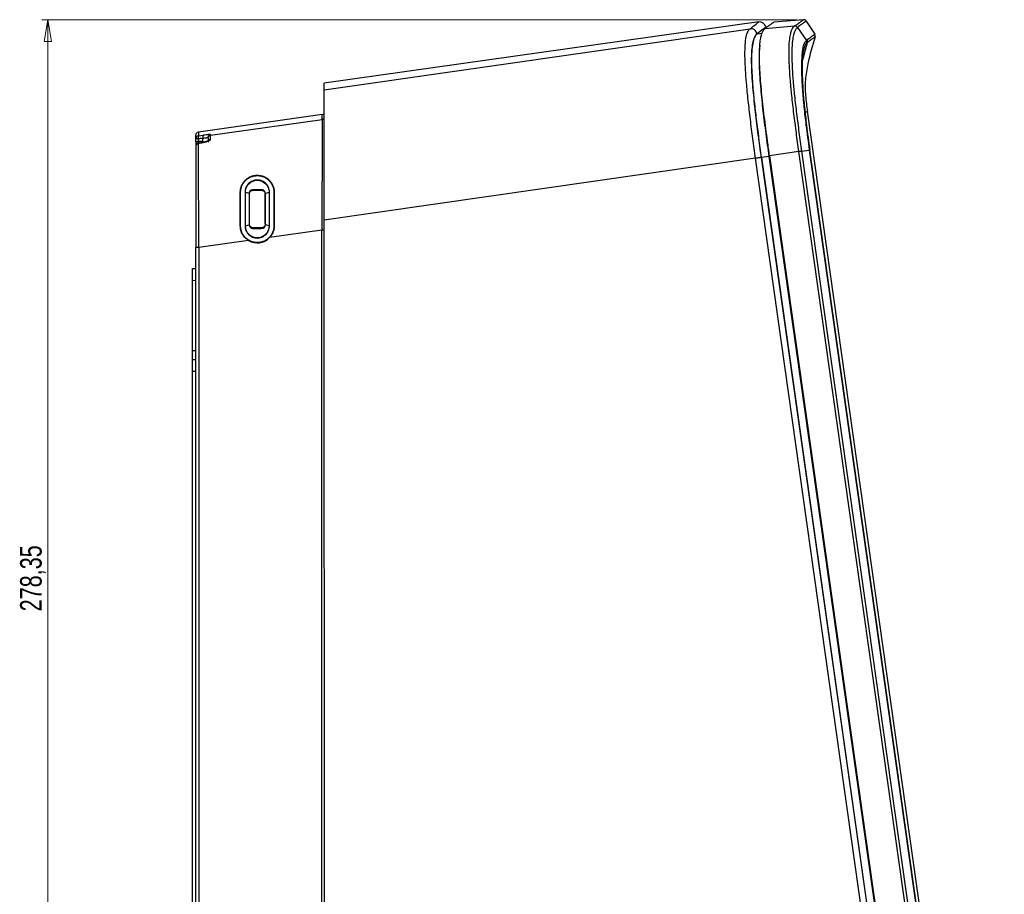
# Model space of a CAD drawing. Header units: millimetres. Extents: x 15 to 1184, y 5 to 836.
# Tile 15 of 27: x 171 to 331, y 430 to 572. Entities that reach past the tile are written whole.
import ezdxf

# ---------------------------------------------------------------- set-up
doc = ezdxf.new("R2010")
doc.units = ezdxf.units.MM
doc.styles.add('SLDTEXTSTYLE0', font='TXT', dxfattribs={"width": 0.75})
doc.dimstyles.new('SLDDIMSTYLE0', dxfattribs={"dimtxt": 3.5, "dimasz": 3.556, "dimexe": 0, "dimexo": 0.0625, "dimgap": 0.875, "dimtad": 1, "dimrnd": 1e-09, "dimzin": 12, "dimdsep": 46, "dimtxsty": 'SLDTEXTSTYLE0', "dimblk1": 'CLOSED', "dimblk2": 'CLOSED', "dimsah": 1, "dimcen": 0.09, "dimadec": 0, "dimazin": 3, "dimtfac": 1, "dimtofl": 0, "dimtmove": 0, "dimatfit": 3, "dimldrblk": 'CLOSED', "dimfxl": 0, "dimfrac": 2, "dimtolj": 1, "dimtzin": 12, "dimarcsym": 0})

# ---------------------------------------------------------------- blocks, each defined once
blk = doc.blocks.new('_Closed')
at = {"color": 0, "linetype": 'ByBlock', "lineweight": -2}
for p, q in [((-1, 0.166667), (0, 0)), ((-1, 0.166667), (-1, -0.166667)), ((0, 0), (-1, -0.166667)), ((0, 0), (-1, 0))]:
    blk.add_line(p, q, dxfattribs=at)
blk = doc.blocks.new('_D_1')
at = {"color": 7, "linetype": 'Continuous', "lineweight": 0}
for p, q in [((297.28, 572.11), (174.54, 572.11)), ((175.54, 293.76), (175.54, 572.11)), ((229.59, 293.76), (174.54, 293.76))]:
    blk.add_line(p, q, dxfattribs=at)
at = {"color": 7, "linetype": 'Continuous', "lineweight": 18, "xscale": 3.556, "yscale": 3.556}
for p, rotation in [((175.54, 572.11), 90.0000000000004), ((175.54, 293.76), 270.0000000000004)]:
    blk.add_blockref('_Closed', p, dxfattribs=dict(at, rotation=rotation))
at = {"color": 7, "linetype": 'Continuous', "lineweight": 18, "insert": (171.03, 475.94), "char_height": 3.5, "attachment_point": 1, "rotation": 90, "style": 'SLDTEXTSTYLE0'}
blk.add_mtext('278,35', dxfattribs=at)

msp = doc.modelspace()

# ---------------------------------------------------------------- linework, layer by layer
at = {"color": 7, "linetype": 'Continuous', "lineweight": 25}
for p, q in [((291.037, 571.754), (220.43, 561.794)), ((292.051, 570.671), (296.858, 571.094)), ((298.283, 572.115), (293.47, 571.691)), ((298.746, 571.889), (300.127, 569.765)), ((220.431, 560.693), (289.618, 570.647)), ((290.755, 569.805), (290.744, 569.797)), ((290.745, 569.792), (290.756, 569.801)), ((290.752, 569.801), (291.597, 569.922)), ((292.425, 570.94), (292.167, 570.903)), ((297.333, 570.871), (298.767, 568.715)), ((298.104, 565.202), (298.942, 568.398)), ((220.128, 556.688), (199.989, 553.857)), ((220.128, 555.903), (220.128, 556.688)), ((330.929, 330.469), (298.944, 557.224)), ((201.989, 553.357), (220.128, 555.903)), ((199.989, 553.857), (199.989, 553.222)), ((199.558, 552.727), (199.558, 553.362)), ((199.972, 552.727), (199.558, 552.727)), ((199.558, 552.34), (199.558, 552.727)), ((199.558, 552.34), (199.972, 552.34)), ((200.726, 552.169), (199.965, 552.024)), ((199.972, 552.727), (199.972, 552.34)), ((199.989, 553.222), (200.749, 553.324)), ((200.723, 552.169), (200.726, 552.17)), ((200.732, 552.322), (200.732, 552.829)), ((201.989, 553.437), (201.989, 553.357)), ((297.564, 550.677), (292.786, 550.003)), ((327.792, 336.381), (297.564, 550.677)), ((297.987, 550.736), (299.298, 550.921)), ((297.987, 550.736), (328.215, 336.44)), ((299.563, 549.028), (299.298, 550.921)), ((299.612, 549.035), (299.347, 550.927)), ((290.517, 549.584), (220.442, 539.507)), ((320.805, 334.86), (290.517, 549.584)), ((291.447, 549.715), (321.735, 334.991)), ((292.678, 549.894), (291.471, 549.721)), ((291.471, 549.721), (321.745, 335.097)), ((292.678, 549.894), (322.934, 335.391)), ((292.786, 550.003), (323.014, 335.707)), ((329.256, 338.516), (299.563, 549.028)), ((329.304, 338.513), (299.609, 549.034)), ((207.624, 544.076), (208.251, 543.891)), ((208.783, 544.379), (208.783, 544.366)), ((210.333, 544.366), (210.333, 544.379)), ((210.858, 543.888), (211.494, 544.077)), ((208.298, 543.881), (208.284, 543.881)), ((210.833, 543.881), (210.819, 543.881)), ((220.557, 310.1), (220.442, 539.507)), ((207.623, 538.585), (208.237, 538.767)), ((208.285, 538.781), (208.297, 538.781)), ((208.783, 538.295), (208.783, 538.283)), ((210.333, 538.282), (210.333, 538.295)), ((210.819, 538.781), (210.832, 538.781)), ((211.494, 538.585), (210.872, 538.769)), ((220.063, 537.888), (211.56, 536.695)), ((220.063, 383.086), (220.063, 537.888)), ((208.154, 536.217), (200.054, 535.08)), ((210.058, 535.901), (210.058, 535.877)), ((199.558, 328.631), (199.558, 535.076)), ((200.054, 535.08), (200.054, 328.635)), ((199.058, 531.652), (199.558, 531.661)), ((199.058, 529.688), (199.058, 531.652)), ((199.558, 529.696), (199.058, 529.688)), ((199.058, 518.356), (199.058, 529.688)), ((199.058, 518.356), (199.558, 518.365)), ((199.058, 516.883), (199.058, 518.356)), ((199.058, 516.883), (199.558, 516.891)), ((199.058, 514.918), (199.058, 516.883)), ((199.558, 514.926), (199.058, 514.918)), ((199.058, 416.926), (199.058, 514.918))]:
    msp.add_line(p, q, dxfattribs=at)
at = {"color": 7, "linetype": 'Continuous', "lineweight": 25, "flags": 128}
for points in [[(298.037, 564.603), (298.036, 565.103), (298.073, 566.132), (298.14, 566.932), (298.331, 567.946), (298.574, 568.493), (298.767, 568.715), (298.767, 568.715), (298.767, 568.715)], [(199.965, 552.025), (199.968, 552.026), (199.99, 552.012)], [(200.726, 552.17), (200.729, 552.17), (200.751, 552.157)], [(200.732, 552.322), (200.731, 552.222), (200.732, 552.174)], [(210.333, 544.366), (209.6, 544.366), (209.191, 544.366), (208.783, 544.366)], [(208.783, 538.295), (209.517, 538.295), (209.93, 538.295), (210.333, 538.295)]]:
    msp.add_lwpolyline(points, dxfattribs=at)
at = {"color": 7, "linetype": 'Continuous', "lineweight": 25}
for centre, radius, start, end in [((291.177, 570.763), 1, 8.02895, 98.02895), ((296.911, 570.603), 0.501, 32.42448, 94.71994), ((298.327, 571.617), 0.5, 33.02895, 95.02895), ((299.707, 569.493), 0.5, 343.48713, 33.02895), ((298.346, 568.445), 0.5, 343.75031, 32.55767), ((220.058, 557.183), 0.5, 278, 319.50338), ((200.058, 553.362), 0.5, 98, 180), ((200.058, 552.727), 0.5, 97.97304, 179.98112), ((200.058, 552.34), 0.5, 180, 233.72332), ((200.058, 552.34), 0.5, 180.00607, 233.7731), ((200.058, 551.534), 0.5, 100.7816, 180), ((200.047, 551.527), 0.489, 96.65014, 179.1411), ((200.785, 552.947), 0.843, 160.92391, 195.0851), ((202.239, 552.27), 2.269, 178.21235, 186.2286), ((202.314, 552.268), 2.294, 178.21173, 185.89435), ((201.546, 553.048), 0.843, 160.92974, 195.07925), ((202.058, 552.942), 0.5, 97.97024, 179.97915), ((202.056, 552.181), 0.501, 97.61122, 145.9809), ((199.821, 551.881), 0.263, 180.87063, 213.23159), ((299.375, 550.399), 0.528, 93.32876, 98.41799), ((206.848, 544.138), 0.0691, 235.45111, 280.64688), ((207.588, 543.915), 0.165, 77.30136, 91.53379), ((208.248, 543.862), 0.0414, 27.82107, 85.27014), ((208.246, 543.849), 0.0423, 23.99826, 82.7294), ((208.327, 544.457), 0.463, 350.35436, 2.05893), ((211.152, 544.449), 0.822, 179.06385, 184.88204), ((211.531, 543.917), 0.164, 89.0195, 103.09767), ((212.271, 544.143), 0.0722, 260.95747, 300.79976), ((206.846, 538.841), 0.263, 261.71061, 272.78152), ((207.591, 537.766), 0.82, 87.73606, 90.18248), ((208.279, 538.212), 0.51, 358.4163, 7.95553), ((212.784, 538.214), 2.452, 178.40102, 180.28508), ((211.527, 537.61), 0.976, 89.83732, 91.96264), ((212.271, 538.933), 0.354, 268.02018, 276.02557), ((209.558, 538.581), 2.75, 239.28086, 316.69623)]:
    msp.add_arc(centre, radius, start, end, dxfattribs=at)
for centre, major_axis, ratio, start_param, end_param in [((9449.579, -232.56), (11829.557, 0), 0.106487, 2.4684114, 2.4685146), ((-426.278, -232.56), (4516.988, 0), 0.1754609, 1.431535, 1.4316941)]:
    msp.add_ellipse(centre, major_axis=major_axis, ratio=ratio, start_param=start_param, end_param=end_param, dxfattribs=at)
for points, knots in [([(289.618, 570.647), (289.984, 570.932), (290.715, 571.502), (291.014, 571.735), (291.033, 571.751), (291.037, 571.754)], [0, 0, 0, 0, 0.4442281, 0.8884585, 1, 1, 1, 1]), ([(293.47, 571.691), (293.403, 571.643), (293.303, 571.571), (292.707, 571.142), (292.27, 570.828), (292.051, 570.671)], [0, 0, 0, 0, 0.4987437, 0.7493719, 1, 1, 1, 1]), ([(297.564, 550.677), (297.422, 551.699), (297.136, 553.744), (296.744, 556.803), (296.42, 559.618), (296.175, 562.143), (296.023, 564.18), (295.952, 565.856), (295.944, 567.209), (295.998, 568.461), (296.126, 569.499), (296.316, 570.254), (296.565, 570.809), (296.749, 571.016), (296.858, 571.094), (296.858, 571.094)], [0, 0, 0, 0, 0.0944932, 0.1890372, 0.2832252, 0.3581768, 0.4329634, 0.4921745, 0.5513844, 0.6143684, 0.7004712, 0.7872189, 0.873864, 0.9999982, 1, 1, 1, 1]), ([(296.858, 571.094), (296.858, 571.094), (296.862, 571.097), (296.866, 571.099), (296.869, 571.102)], [0, 0, 0, 0, 0.00043399, 1, 1, 1, 1]), ([(296.869, 571.102), (297.094, 571.263), (297.543, 571.584), (297.976, 571.895), (298.239, 572.083), (298.269, 572.105), (298.283, 572.115)], [0, 0, 0, 0, 0.2572264, 0.5144533, 0.7716805, 1, 1, 1, 1]), ([(298.746, 571.889), (298.732, 571.879), (298.701, 571.857), (298.441, 571.67), (297.998, 571.35), (297.575, 571.046), (297.333, 570.871), (297.333, 570.871)], [0, 0, 0, 0, 0.2283198, 0.485547, 0.7427737, 0.9999983, 1, 1, 1, 1]), ([(290.517, 549.584), (290.517, 549.584), (290.368, 550.642), (290.076, 552.759), (289.672, 555.899), (289.316, 558.971), (289.048, 561.693), (288.878, 563.987), (288.794, 565.819), (288.793, 567.284), (288.871, 568.628), (289.05, 569.679), (289.321, 570.354), (289.52, 570.569), (289.618, 570.647), (289.618, 570.647)], [0, 0, 0, 0, 0.0000018, 0.0949731, 0.1898844, 0.2823105, 0.3744886, 0.4460883, 0.5176005, 0.5881029, 0.6587283, 0.7719147, 0.8859929, 0.9999982, 1, 1, 1, 1]), ([(290.744, 569.797), (290.645, 569.705), (290.447, 569.522), (290.167, 568.865), (289.972, 567.861), (289.87, 566.589), (289.846, 565.232), (289.901, 563.536), (290.043, 561.39), (290.287, 558.817), (290.626, 555.863), (291.015, 552.819), (291.303, 550.75), (291.447, 549.715)], [0, 0, 0, 0, 0.1157663, 0.2315982, 0.3465121, 0.415227, 0.4838128, 0.5528658, 0.6220083, 0.7138324, 0.8059179, 0.9029273, 1, 1, 1, 1]), ([(291.471, 549.721), (291.299, 550.954), (290.956, 553.422), (290.496, 557.102), (290.17, 560.202), (289.977, 562.634), (289.884, 564.432), (289.87, 565.939), (289.929, 567.294), (290.071, 568.355), (290.28, 569.094), (290.51, 569.564), (290.666, 569.716), (290.745, 569.792)], [0, 0, 0, 0, 0.116331, 0.2327305, 0.3481038, 0.4162053, 0.4841891, 0.552557, 0.6210233, 0.71681, 0.8128745, 0.9064131, 1, 1, 1, 1]), ([(292.167, 570.903), (292.163, 570.9), (292.143, 570.885), (291.845, 570.652), (291.117, 570.087), (290.755, 569.805)], [0, 0, 0, 0, 0.1119781, 0.557947, 1, 1, 1, 1]), ([(292.167, 570.903), (292.113, 570.861), (292.005, 570.776), (291.36, 570.273), (290.857, 569.88), (290.756, 569.801)], [0, 0, 0, 0, 0.4436833, 0.8885875, 1, 1, 1, 1]), ([(292.786, 550.003), (292.677, 550.788), (292.379, 552.923), (291.927, 556.402), (291.556, 559.722), (291.332, 562.239), (291.203, 564.122), (291.143, 565.875), (291.161, 567.38), (291.249, 568.504), (291.422, 569.555), (291.696, 570.34), (291.933, 570.56), (292.051, 570.671)], [0, 0, 0, 0, 0.0717584, 0.1951589, 0.3181595, 0.3794564, 0.4406757, 0.5133809, 0.5861402, 0.6578358, 0.7296652, 0.8646654, 1, 1, 1, 1]), ([(297.322, 570.864), (297.213, 570.76), (297.029, 570.585), (296.781, 570.022), (296.591, 569.274), (296.461, 568.246), (296.404, 567.013), (296.407, 565.692), (296.471, 564.056), (296.616, 562.065), (296.856, 559.582), (297.175, 556.803), (297.563, 553.774), (297.846, 551.749), (297.987, 550.736)], [0, 0, 0, 0, 0.1274077, 0.2142596, 0.3012134, 0.3875102, 0.4499089, 0.5083067, 0.5667069, 0.6409439, 0.7153467, 0.810009, 0.9050295, 1, 1, 1, 1]), ([(297.333, 570.871), (297.333, 570.871), (297.329, 570.869), (297.326, 570.866), (297.322, 570.864)], [0, 0, 0, 0, 0.0004324, 1, 1, 1, 1]), ([(298.883, 568.808), (299.085, 568.963), (299.488, 569.274), (299.873, 569.569), (300.092, 569.739), (300.116, 569.757), (300.127, 569.765)], [0, 0, 0, 0, 0.263254, 0.5264997, 0.7897457, 1, 1, 1, 1]), ([(291.22, 567.957), (291.188, 567.742), (291.117, 567.265), (291.075, 566.103), (291.088, 564.607), (291.182, 562.807), (291.376, 560.375), (291.703, 557.275), (292.162, 553.596), (292.506, 551.128), (292.678, 549.894)], [0, 0, 0, 0, 0.0825853, 0.1837286, 0.2847265, 0.385156, 0.4857596, 0.6561965, 0.8281488, 1, 1, 1, 1]), ([(298.77, 568.242), (298.724, 568.196), (298.593, 568.064), (298.381, 567.618), (298.215, 566.833), (298.124, 565.835), (298.082, 564.855), (298.077, 563.629), (298.125, 562.192), (298.236, 560.277), (298.449, 557.841), (298.821, 554.589), (299.138, 552.268), (299.322, 550.922)], [0, 0, 0, 0, 0.0668017, 0.1902369, 0.3156523, 0.3794066, 0.444472, 0.507835, 0.5710986, 0.6360546, 0.7419371, 0.8504081, 1, 1, 1, 1]), ([(300.187, 569.351), (299.755, 567.886), (299.076, 565.583), (298.548, 562.36), (298.58, 559.764), (298.823, 558.071), (298.944, 557.224)], [0, 0, 0, 0, 0.3712837, 0.5838688, 0.7919768, 1, 1, 1, 1]), ([(298.767, 568.715), (298.767, 568.715), (298.806, 568.748), (298.844, 568.778), (298.883, 568.808)], [0, 0, 0, 0, 0.0000384, 1, 1, 1, 1]), ([(298.942, 568.398), (298.942, 568.398), (298.904, 568.369), (298.865, 568.337), (298.826, 568.305)], [0, 0, 0, 0, 0.00003845, 1, 1, 1, 1]), ([(300.187, 569.351), (300.176, 569.343), (300.152, 569.324), (299.935, 569.157), (299.539, 568.856), (299.161, 568.564), (298.942, 568.398), (298.942, 568.398)], [0, 0, 0, 0, 0.2102543, 0.4735019, 0.7367479, 0.9999982, 1, 1, 1, 1]), ([(299.298, 550.921), (299.298, 550.921), (299.112, 552.277), (298.794, 554.619), (298.418, 557.916), (298.198, 560.403), (298.083, 562.37), (298.032, 563.694), (298.035, 564.354), (298.037, 564.603)], [0, 0, 0, 0, 0.0000041, 0.2784541, 0.4802475, 0.6814899, 0.8039143, 0.9261528, 1, 1, 1, 1]), ([(220.431, 560.693), (220.431, 561.067), (220.43, 561.691), (220.43, 561.765), (220.43, 561.794)], [0, 0, 0, 0, 0.5985094, 1, 1, 1, 1]), ([(220.442, 539.507), (220.441, 540.649), (220.44, 542.934), (220.438, 546.341), (220.437, 549.344), (220.435, 551.888), (220.434, 553.969), (220.433, 555.796), (220.433, 557.386), (220.432, 558.62), (220.431, 559.668), (220.431, 560.39), (220.431, 560.592), (220.431, 560.693)], [0, 0, 0, 0, 0.101639, 0.2033366, 0.3045388, 0.3746617, 0.4446651, 0.5154428, 0.5862419, 0.6682341, 0.750426, 0.8750967, 1, 1, 1, 1]), ([(298.944, 557.224), (298.924, 557.209), (298.885, 557.18), (298.71, 557.051), (298.567, 556.945), (298.563, 556.942)], [0, 0, 0, 0, 0.4936222, 0.9876379, 1, 1, 1, 1]), ([(220.128, 555.903), (220.128, 555.889), (220.128, 555.873), (220.128, 555.838), (220.128, 555.818), (220.128, 555.751), (220.128, 555.696), (220.128, 555.492), (220.128, 555.305), (220.127, 554.889), (220.126, 554.727), (220.125, 554.342), (220.124, 554.116), (220.121, 553.583), (220.12, 553.279), (220.116, 552.751), (220.115, 552.563), (220.112, 552.162), (220.111, 551.949), (220.106, 551.285), (220.102, 550.804), (220.097, 550.032), (220.095, 549.766), (220.092, 549.222), (220.091, 548.945), (220.086, 548.106), (220.083, 547.532), (220.079, 546.362), (220.077, 545.765), (220.073, 544.566), (220.072, 543.962), (220.069, 542.752), (220.068, 542.146), (220.066, 540.932), (220.065, 540.324), (220.064, 539.107), (220.063, 538.495), (220.063, 537.888)], [0, 0, 0, 0, 0.03125, 0.03125, 0.0625, 0.0625, 0.125, 0.125, 0.25, 0.25, 0.3125, 0.3125, 0.375, 0.375, 0.4375, 0.4375, 0.46875, 0.46875, 0.5, 0.5, 0.5625, 0.5625, 0.59375, 0.59375, 0.625, 0.625, 0.6875, 0.6875, 0.75, 0.75, 0.8125, 0.8125, 0.875, 0.875, 0.9375, 0.9375, 1, 1, 1, 1]), ([(220.433, 556.067), (220.39, 556.027), (220.304, 555.944), (220.187, 555.916), (220.128, 555.903)], [0, 0, 0, 0, 0.49540197, 1, 1, 1, 1]), ([(199.558, 552.34), (199.558, 552.344), (199.558, 552.337), (199.558, 552.3), (199.558, 552.271), (199.558, 552.152), (199.558, 552.031), (199.558, 551.877)], [0, 0, 0, 0, 0.25, 0.25, 0.5, 0.5, 1, 1, 1, 1]), ([(200.054, 535.08), (200.054, 535.518), (200.053, 535.959), (200.052, 536.837), (200.052, 537.276), (200.05, 538.59), (200.048, 539.463), (200.045, 541.205), (200.043, 542.073), (200.039, 543.367), (200.037, 543.796), (200.034, 544.641), (200.032, 545.058), (200.028, 545.878), (200.025, 546.281), (200.021, 547.069), (200.018, 547.449), (200.013, 548.171), (200.011, 548.514), (200.006, 549.161), (200.004, 549.466), (199.998, 550.297), (199.995, 550.748), (199.992, 551.492), (199.991, 551.78), (199.99, 552.012)], [0, 0, 0, 0, 0.0625, 0.0625, 0.125, 0.125, 0.25, 0.25, 0.375, 0.375, 0.4375, 0.4375, 0.5, 0.5, 0.5625, 0.5625, 0.625, 0.625, 0.6875, 0.6875, 0.75, 0.75, 0.875, 0.875, 1, 1, 1, 1]), ([(201.67, 552.474), (201.667, 552.472), (201.662, 552.468), (201.576, 552.419), (201.391, 552.343), (201.096, 552.246), (200.84, 552.196), (200.722, 552.173)], [0, 0, 0, 0, 0.09898, 0.2516451, 0.4725086, 0.7578746, 1, 1, 1, 1]), ([(200.732, 552.829), (200.96, 552.875), (201.171, 552.912), (201.398, 552.943), (201.457, 552.949), (201.538, 552.953), (201.558, 552.95), (201.558, 552.942)], [0, 0, 0, 0, 0.5, 0.5, 0.75, 0.75, 1, 1, 1, 1]), ([(201.989, 553.437), (201.989, 553.444), (201.958, 553.447), (201.838, 553.444), (201.749, 553.438), (201.411, 553.407), (201.094, 553.37), (200.749, 553.324)], [0, 0, 0, 0, 0.25, 0.25, 0.5, 0.5, 1, 1, 1, 1]), ([(200.751, 552.157), (200.928, 552.191), (201.094, 552.231), (201.399, 552.321), (201.532, 552.369), (201.754, 552.465), (201.841, 552.513), (201.959, 552.602), (201.99, 552.642), (201.989, 552.677)], [0, 0, 0, 0, 0.25, 0.25, 0.5, 0.5, 0.75, 0.75, 1, 1, 1, 1]), ([(201.558, 552.862), (201.558, 552.982), (201.603, 553.1), (201.759, 553.28), (201.871, 553.34), (201.989, 553.357)], [0, 0, 0, 0, 0.5, 0.5, 1, 1, 1, 1]), ([(201.558, 552.862), (201.558, 552.815), (201.558, 552.746), (201.558, 552.534), (201.558, 552.393), (201.558, 552.191)], [0, 0, 0, 0, 0.5, 0.5, 1, 1, 1, 1]), ([(201.989, 552.677), (201.989, 552.881), (201.989, 553.024), (201.989, 553.239), (201.989, 553.31), (201.989, 553.357)], [0, 0, 0, 0, 0.5, 0.5, 1, 1, 1, 1]), ([(199.558, 551.534), (199.558, 551.309), (199.558, 551.032), (199.558, 550.31), (199.558, 549.872), (199.558, 549.06), (199.558, 548.762), (199.558, 548.13), (199.558, 547.795), (199.558, 547.089), (199.558, 546.716), (199.558, 545.948), (199.558, 545.556), (199.558, 544.758), (199.558, 544.352), (199.558, 543.53), (199.558, 543.112), (199.558, 541.857), (199.558, 541.015), (199.558, 539.326), (199.558, 538.479), (199.558, 536.78), (199.558, 535.929), (199.558, 535.076)], [0, 0, 0, 0, 0.125, 0.125, 0.25, 0.25, 0.3125, 0.3125, 0.375, 0.375, 0.4375, 0.4375, 0.5, 0.5, 0.5625, 0.5625, 0.625, 0.625, 0.75, 0.75, 0.875, 0.875, 1, 1, 1, 1]), ([(299.607, 549.034), (299.607, 549.034), (299.609, 549.034), (299.596, 549.033), (299.574, 549.029), (299.563, 549.028)], [0, 0, 0, 0, 0.14917908, 0.57458954, 1, 1, 1, 1]), ([(206.808, 544.081), (206.808, 544.262), (206.826, 544.439), (206.895, 544.787), (206.946, 544.96), (207.082, 545.29), (207.165, 545.447), (207.361, 545.744), (207.476, 545.886), (207.728, 546.141), (207.866, 546.256), (208.166, 546.459), (208.328, 546.547), (208.664, 546.688), (208.838, 546.741), (209.201, 546.814), (209.384, 546.831), (209.748, 546.83), (209.933, 546.811), (210.289, 546.738), (210.462, 546.685), (210.795, 546.544), (210.954, 546.457), (211.249, 546.257), (211.387, 546.143), (211.639, 545.888), (211.751, 545.751), (211.947, 545.455), (212.032, 545.296), (212.168, 544.966), (212.22, 544.796), (212.29, 544.445), (212.308, 544.263), (212.308, 544.081)], [0, 0, 0, 0, 0.0625, 0.0625, 0.125, 0.125, 0.1875, 0.1875, 0.25, 0.25, 0.3125, 0.3125, 0.375, 0.375, 0.4375, 0.4375, 0.5, 0.5, 0.5625, 0.5625, 0.625, 0.625, 0.6875, 0.6875, 0.75, 0.75, 0.8125, 0.8125, 0.875, 0.875, 0.9375, 0.9375, 1, 1, 1, 1]), ([(206.86, 544.07), (206.86, 544.247), (206.878, 544.424), (206.947, 544.767), (206.997, 544.933), (207.13, 545.256), (207.214, 545.413), (207.407, 545.704), (207.518, 545.84), (207.769, 546.091), (207.905, 546.204), (208.2, 546.402), (208.36, 546.488), (208.691, 546.625), (208.862, 546.677), (209.216, 546.747), (209.397, 546.764), (209.754, 546.762), (209.932, 546.744), (210.284, 546.671), (210.452, 546.619), (210.776, 546.482), (210.933, 546.397), (211.224, 546.2), (211.357, 546.089), (211.603, 545.842), (211.715, 545.705), (211.907, 545.415), (211.989, 545.262), (212.123, 544.938), (212.174, 544.768), (212.243, 544.425), (212.26, 544.25), (212.26, 544.072)], [0, 0, 0, 0, 0.0625, 0.0625, 0.125, 0.125, 0.1875, 0.1875, 0.25, 0.25, 0.3125, 0.3125, 0.375, 0.375, 0.4375, 0.4375, 0.5, 0.5, 0.5625, 0.5625, 0.625, 0.625, 0.6875, 0.6875, 0.75, 0.75, 0.8125, 0.8125, 0.875, 0.875, 0.9375, 0.9375, 1, 1, 1, 1]), ([(211.534, 544.081), (211.534, 544.211), (211.521, 544.338), (211.472, 544.588), (211.435, 544.712), (211.337, 544.949), (211.278, 545.061), (211.137, 545.273), (211.055, 545.374), (210.874, 545.554), (210.776, 545.635), (210.562, 545.778), (210.447, 545.84), (210.092, 545.99), (209.83, 546.047), (209.441, 546.046), (209.309, 546.032), (209.052, 545.978), (208.927, 545.94), (208.685, 545.84), (208.568, 545.778), (208.351, 545.637), (208.25, 545.557), (208.064, 545.374), (207.982, 545.275), (207.84, 545.062), (207.78, 544.948), (207.634, 544.592), (207.583, 544.338), (207.583, 544.08)], [0, 0, 0, 0, 0.0625, 0.0625, 0.125, 0.125, 0.1875, 0.1875, 0.25, 0.25, 0.3125, 0.3125, 0.375, 0.375, 0.5, 0.5, 0.5625, 0.5625, 0.625, 0.625, 0.6875, 0.6875, 0.75, 0.75, 0.8125, 0.8125, 0.875, 0.875, 1, 1, 1, 1]), ([(207.624, 544.076), (207.624, 544.203), (207.637, 544.33), (207.685, 544.576), (207.721, 544.696), (207.816, 544.929), (207.876, 545.042), (208.015, 545.251), (208.095, 545.349), (208.276, 545.529), (208.375, 545.608), (208.588, 545.748), (208.702, 545.81), (208.939, 545.909), (209.061, 545.948), (209.314, 546.001), (209.443, 546.015), (209.825, 546.015), (210.082, 545.958), (210.43, 545.809), (210.542, 545.747), (210.752, 545.605), (210.848, 545.525), (211.025, 545.347), (211.105, 545.248), (211.243, 545.04), (211.301, 544.929), (211.397, 544.697), (211.433, 544.575), (211.482, 544.329), (211.494, 544.204), (211.494, 544.077)], [0, 0, 0, 0, 0.0625, 0.0625, 0.125, 0.125, 0.1875, 0.1875, 0.25, 0.25, 0.3125, 0.3125, 0.375, 0.375, 0.4375, 0.4375, 0.5, 0.5, 0.625, 0.625, 0.6875, 0.6875, 0.75, 0.75, 0.8125, 0.8125, 0.875, 0.875, 0.9375, 0.9375, 1, 1, 1, 1]), ([(206.808, 538.581), (206.808, 539.506), (206.808, 540.428), (206.808, 542.263), (206.808, 543.175), (206.808, 544.081)], [0, 0, 0, 0, 0.5, 0.5, 1, 1, 1, 1]), ([(206.859, 538.578), (206.859, 539.501), (206.859, 540.423), (206.86, 542.257), (206.86, 543.168), (206.86, 544.07)], [0, 0, 0, 0, 0.5, 0.5, 1, 1, 1, 1]), ([(207.583, 544.08), (207.584, 543.175), (207.588, 542.263), (207.589, 540.43), (207.588, 539.51), (207.588, 538.586)], [0, 0, 0, 0, 0.5, 0.5, 1, 1, 1, 1]), ([(207.623, 538.585), (207.623, 539.507), (207.626, 540.428), (207.626, 542.262), (207.624, 543.175), (207.624, 544.076)], [0, 0, 0, 0, 0.5, 0.5, 1, 1, 1, 1]), ([(208.251, 543.891), (208.248, 543.06), (208.245, 542.214), (208.241, 540.508), (208.239, 539.649), (208.237, 538.789)], [0, 0, 0, 0, 0.5, 0.5, 1, 1, 1, 1]), ([(208.79, 544.473), (208.641, 544.469), (208.501, 544.399), (208.306, 544.189), (208.252, 544.047), (208.251, 543.903)], [0, 0, 0, 0, 0.5, 0.5, 1, 1, 1, 1]), ([(208.251, 543.903), (208.251, 543.899), (208.251, 543.895), (208.251, 543.891), (208.251, 543.891), (208.251, 543.891), (208.251, 543.891)], [0, 0, 0, 0, 0.000012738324, 0.000012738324, 0.000012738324, 0.000012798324, 0.000012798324, 0.000012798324, 0.000012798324]), ([(208.298, 543.881), (208.298, 544.007), (208.348, 544.13), (208.525, 544.311), (208.652, 544.366), (208.783, 544.366)], [0, 0, 0, 0, 0.5, 0.5, 1, 1, 1, 1]), ([(208.411, 544.212), (208.411, 544.212), (208.411, 544.212), (208.411, 544.212), (208.416, 544.218), (208.421, 544.223), (208.426, 544.229), (208.426, 544.229), (208.426, 544.229), (208.426, 544.229)], [-0.000000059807, -0.000000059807, -0.000000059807, -0.000000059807, 0, 0, 0, 0.000023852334, 0.000023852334, 0.000023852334, 0.000023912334, 0.000023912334, 0.000023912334, 0.000023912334]), ([(208.426, 544.229), (208.426, 544.229), (208.426, 544.229), (208.426, 544.229), (208.438, 544.241), (208.452, 544.254), (208.465, 544.265), (208.465, 544.265), (208.465, 544.265), (208.465, 544.265)], [-0.000000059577, -0.000000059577, -0.000000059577, -0.000000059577, 0, 0, 0, 0.000055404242, 0.000055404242, 0.000055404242, 0.000055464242, 0.000055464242, 0.000055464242, 0.000055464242]), ([(208.465, 544.265), (208.508, 544.301), (208.559, 544.33), (208.667, 544.369), (208.725, 544.379), (208.783, 544.379)], [0, 0, 0, 0, 0.5, 0.5, 1, 1, 1, 1]), ([(208.783, 544.379), (209.042, 544.379), (209.3, 544.379), (209.817, 544.379), (210.075, 544.379), (210.333, 544.379)], [0, 0, 0, 0, 0.5, 0.5, 1, 1, 1, 1]), ([(210.331, 544.463), (210.074, 544.473), (209.817, 544.48), (209.303, 544.483), (209.046, 544.48), (208.79, 544.473)], [0, 0, 0, 0, 0.5, 0.5, 1, 1, 1, 1]), ([(210.857, 543.9), (210.857, 543.97), (210.844, 544.04), (210.793, 544.17), (210.755, 544.23), (210.612, 544.386), (210.476, 544.457), (210.331, 544.463)], [0, 0, 0, 0, 0.25, 0.25, 0.5, 0.5, 1, 1, 1, 1]), ([(210.333, 544.366), (210.399, 544.366), (210.462, 544.353), (210.582, 544.303), (210.636, 544.266), (210.725, 544.175), (210.761, 544.122), (210.808, 544.007), (210.819, 543.944), (210.819, 543.881)], [0, 0, 0, 0, 0.25, 0.25, 0.5, 0.5, 0.75, 0.75, 1, 1, 1, 1]), ([(210.652, 544.265), (210.652, 544.265), (210.652, 544.265), (210.652, 544.265), (210.665, 544.254), (210.678, 544.242), (210.689, 544.23), (210.689, 544.23), (210.689, 544.23), (210.689, 544.23)], [-0.000000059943, -0.000000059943, -0.000000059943, -0.000000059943, 0, 0, 0, 0.000053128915, 0.000053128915, 0.000053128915, 0.000053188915, 0.000053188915, 0.000053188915, 0.000053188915]), ([(210.689, 544.23), (210.7, 544.218), (210.712, 544.207), (210.733, 544.182), (210.742, 544.168), (210.769, 544.128), (210.784, 544.1), (210.821, 544.011), (210.833, 543.946), (210.833, 543.881)], [0, 0, 0, 0, 0.125, 0.125, 0.25, 0.25, 0.5, 0.5, 1, 1, 1, 1]), ([(210.858, 543.888), (210.858, 543.888), (210.858, 543.888), (210.858, 543.888), (210.857, 543.892), (210.857, 543.896), (210.857, 543.9)], [-0.00000006, -0.00000006, -0.00000006, -0.00000006, 0, 0, 0, 0.000011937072, 0.000011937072, 0.000011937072, 0.000011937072]), ([(210.872, 538.788), (210.87, 539.649), (210.868, 540.507), (210.863, 542.212), (210.86, 543.059), (210.858, 543.888)], [0, 0, 0, 0, 0.5, 0.5, 1, 1, 1, 1]), ([(211.494, 544.077), (211.494, 543.173), (211.492, 542.259), (211.492, 540.426), (211.494, 539.505), (211.494, 538.585)], [0, 0, 0, 0, 0.5, 0.5, 1, 1, 1, 1]), ([(211.53, 538.586), (211.531, 539.507), (211.529, 540.427), (211.531, 542.262), (211.533, 543.176), (211.534, 544.081)], [0, 0, 0, 0, 0.5, 0.5, 1, 1, 1, 1]), ([(212.26, 544.072), (212.26, 543.166), (212.26, 542.252), (212.259, 540.419), (212.259, 539.5), (212.259, 538.579)], [0, 0, 0, 0, 0.5, 0.5, 1, 1, 1, 1]), ([(212.308, 544.081), (212.308, 543.172), (212.308, 542.258), (212.308, 540.424), (212.308, 539.504), (212.308, 538.581)], [0, 0, 0, 0, 0.5, 0.5, 1, 1, 1, 1]), ([(208.284, 543.866), (208.284, 543.866), (208.284, 543.866), (208.284, 543.866), (208.284, 543.871), (208.284, 543.876), (208.284, 543.881), (208.284, 543.881), (208.284, 543.881), (208.284, 543.881)], [0, 0, 0, 0, 0.000000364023, 0.000000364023, 0.000000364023, 0.000015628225, 0.000015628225, 0.000015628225, 0.000015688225, 0.000015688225, 0.000015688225, 0.000015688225]), ([(208.285, 538.781), (208.284, 539.638), (208.284, 540.494), (208.284, 542.194), (208.284, 543.038), (208.284, 543.866)], [0, 0, 0, 0, 0.5, 0.5, 1, 1, 1, 1]), ([(208.297, 538.781), (208.297, 539.642), (208.298, 540.502), (208.298, 542.209), (208.298, 543.053), (208.298, 543.881)], [0, 0, 0, 0, 0.5, 0.5, 1, 1, 1, 1]), ([(210.819, 543.881), (210.819, 543.054), (210.819, 542.207), (210.819, 540.5), (210.819, 539.642), (210.819, 538.781)], [0, 0, 0, 0, 0.5, 0.5, 1, 1, 1, 1]), ([(210.833, 543.866), (210.833, 543.038), (210.833, 542.195), (210.832, 540.494), (210.832, 539.639), (210.832, 538.781)], [0, 0, 0, 0, 0.5, 0.5, 1, 1, 1, 1]), ([(210.833, 543.881), (210.833, 543.881), (210.833, 543.881), (210.833, 543.881), (210.833, 543.876), (210.833, 543.871), (210.833, 543.866)], [-0.00000006, -0.00000006, -0.00000006, -0.00000006, 0, 0, 0, 0.000014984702, 0.000014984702, 0.000014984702, 0.000014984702]), ([(208.154, 536.217), (207.948, 536.339), (207.762, 536.485), (207.43, 536.824), (207.284, 537.016), (207.051, 537.427), (206.96, 537.651), (206.839, 538.108), (206.808, 538.342), (206.808, 538.581)], [0, 0, 0, 0, 0.25, 0.25, 0.5, 0.5, 0.75, 0.75, 1, 1, 1, 1]), ([(212.259, 538.579), (212.259, 538.401), (212.241, 538.223), (212.172, 537.877), (212.121, 537.709), (211.985, 537.382), (211.9, 537.224), (211.704, 536.932), (211.592, 536.795), (211.34, 536.544), (211.204, 536.432), (210.911, 536.237), (210.753, 536.153), (210.426, 536.018), (210.258, 535.967), (209.912, 535.898), (209.733, 535.88), (209.381, 535.881), (209.206, 535.898), (208.857, 535.967), (208.687, 536.019), (208.362, 536.154), (208.205, 536.238), (207.91, 536.435), (207.774, 536.547), (207.525, 536.795), (207.411, 536.934), (207.215, 537.228), (207.132, 537.383), (206.997, 537.709), (206.945, 537.881), (206.877, 538.225), (206.859, 538.4), (206.859, 538.578)], [0, 0, 0, 0, 0.0625, 0.0625, 0.125, 0.125, 0.1875, 0.1875, 0.25, 0.25, 0.3125, 0.3125, 0.375, 0.375, 0.4375, 0.4375, 0.5, 0.5, 0.5625, 0.5625, 0.625, 0.625, 0.6875, 0.6875, 0.75, 0.75, 0.8125, 0.8125, 0.875, 0.875, 0.9375, 0.9375, 1, 1, 1, 1]), ([(207.588, 538.586), (207.588, 538.456), (207.601, 538.328), (207.652, 538.077), (207.69, 537.953), (207.789, 537.715), (207.849, 537.602), (207.992, 537.388), (208.075, 537.286), (208.53, 536.835), (209.045, 536.621), (209.685, 536.621), (209.815, 536.634), (210.067, 536.686), (210.19, 536.723), (210.429, 536.821), (210.544, 536.882), (210.758, 537.023), (210.858, 537.103), (211.135, 537.377), (211.279, 537.594), (211.428, 537.952), (211.465, 538.074), (211.516, 538.326), (211.53, 538.456), (211.53, 538.586)], [0, 0, 0, 0, 0.0625, 0.0625, 0.125, 0.125, 0.1875, 0.1875, 0.25, 0.25, 0.5, 0.5, 0.5625, 0.5625, 0.625, 0.625, 0.6875, 0.6875, 0.75, 0.75, 0.875, 0.875, 0.9375, 0.9375, 1, 1, 1, 1]), ([(211.494, 538.585), (211.494, 538.457), (211.481, 538.329), (211.432, 538.08), (211.395, 537.959), (211.25, 537.606), (211.109, 537.391), (210.837, 537.119), (210.739, 537.04), (210.528, 536.9), (210.415, 536.84), (210.18, 536.742), (210.059, 536.705), (209.81, 536.653), (209.682, 536.64), (209.05, 536.641), (208.543, 536.854), (208.097, 537.301), (208.016, 537.402), (207.876, 537.613), (207.817, 537.725), (207.721, 537.96), (207.684, 538.084), (207.635, 538.331), (207.623, 538.457), (207.623, 538.585)], [0, 0, 0, 0, 0.0625, 0.0625, 0.125, 0.125, 0.25, 0.25, 0.3125, 0.3125, 0.375, 0.375, 0.4375, 0.4375, 0.5, 0.5, 0.75, 0.75, 0.8125, 0.8125, 0.875, 0.875, 0.9375, 0.9375, 1, 1, 1, 1]), ([(208.237, 538.789), (208.237, 538.782), (208.237, 538.775), (208.237, 538.767), (208.237, 538.767), (208.237, 538.767), (208.237, 538.767)], [0, 0, 0, 0, 0.000021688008, 0.000021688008, 0.000021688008, 0.000021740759, 0.000021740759, 0.000021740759, 0.000021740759]), ([(208.237, 538.767), (208.237, 538.694), (208.251, 538.621), (208.305, 538.486), (208.346, 538.424), (208.499, 538.267), (208.64, 538.201), (208.788, 538.198)], [0, 0, 0, 0, 0.25, 0.25, 0.5, 0.5, 1, 1, 1, 1]), ([(208.285, 538.764), (208.285, 538.77), (208.285, 538.775), (208.285, 538.781), (208.285, 538.781), (208.285, 538.781), (208.285, 538.781)], [0, 0, 0, 0, 0.000016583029, 0.000016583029, 0.000016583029, 0.000016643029, 0.000016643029, 0.000016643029, 0.000016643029]), ([(208.783, 538.283), (208.657, 538.282), (208.53, 538.337), (208.392, 538.468), (208.353, 538.521), (208.301, 538.637), (208.287, 538.7), (208.285, 538.764)], [0, 0, 0, 0, 0.5, 0.5, 0.75, 0.75, 1, 1, 1, 1]), ([(208.783, 538.295), (208.655, 538.295), (208.531, 538.35), (208.35, 538.528), (208.297, 538.653), (208.297, 538.781)], [0, 0, 0, 0, 0.5, 0.5, 1, 1, 1, 1]), ([(210.333, 538.282), (210.333, 538.282), (210.333, 538.282), (210.333, 538.282), (210.092, 538.283), (209.85, 538.283), (209.608, 538.283), (209.471, 538.283), (209.333, 538.283), (209.196, 538.283), (209.058, 538.283), (208.921, 538.283), (208.783, 538.283), (208.783, 538.283), (208.783, 538.283), (208.783, 538.283)], [-0.00000006, -0.00000006, -0.00000006, -0.00000006, 0, 0, 0, 0.0007249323, 0.0007249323, 0.0007249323, 0.0011375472, 0.0011375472, 0.0011375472, 0.001550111, 0.001550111, 0.001550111, 0.001550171, 0.001550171, 0.001550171, 0.001550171]), ([(208.788, 538.198), (208.925, 538.195), (209.062, 538.194), (209.199, 538.193), (209.336, 538.192), (209.473, 538.192), (209.61, 538.192), (209.851, 538.193), (210.092, 538.196), (210.332, 538.202)], [0, 0, 0, 0, 0.0004110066, 0.0004110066, 0.0004110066, 0.0008224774, 0.0008224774, 0.0008224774, 0.0015447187, 0.0015447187, 0.0015447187, 0.0015447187]), ([(210.332, 538.202), (210.479, 538.205), (210.619, 538.27), (210.767, 538.428), (210.807, 538.491), (210.859, 538.624), (210.873, 538.698), (210.872, 538.769)], [0, 0, 0, 0, 0.5, 0.5, 0.75, 0.75, 1, 1, 1, 1]), ([(210.819, 538.781), (210.819, 538.653), (210.767, 538.528), (210.588, 538.348), (210.462, 538.295), (210.333, 538.295)], [0, 0, 0, 0, 0.5, 0.5, 1, 1, 1, 1]), ([(210.832, 538.767), (210.829, 538.638), (210.773, 538.513), (210.59, 538.334), (210.462, 538.282), (210.333, 538.282)], [0, 0, 0, 0, 0.5, 0.5, 1, 1, 1, 1]), ([(210.832, 538.781), (210.832, 538.781), (210.832, 538.781), (210.832, 538.781), (210.832, 538.776), (210.832, 538.771), (210.832, 538.767)], [-0.000000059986, -0.000000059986, -0.000000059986, -0.000000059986, 0, 0, 0, 0.000014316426, 0.000014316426, 0.000014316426, 0.000014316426]), ([(210.872, 538.769), (210.872, 538.769), (210.872, 538.769), (210.872, 538.769), (210.872, 538.776), (210.872, 538.782), (210.872, 538.788)], [-0.00000005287, -0.00000005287, -0.00000005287, -0.00000005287, 0, 0, 0, 0.000018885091, 0.000018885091, 0.000018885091, 0.000018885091]), ([(212.308, 538.581), (212.308, 538.406), (212.292, 538.234), (212.227, 537.896), (212.179, 537.728), (212.05, 537.405), (211.972, 537.252), (211.787, 536.961), (211.679, 536.822), (211.56, 536.695)], [0, 0, 0, 0, 0.25, 0.25, 0.5, 0.5, 0.75, 0.75, 1, 1, 1, 1]), ([(220.387, 537.889), (220.344, 537.889), (220.25, 537.888), (220.129, 537.888), (220.063, 537.888)], [0, 0, 0, 0, 0.4551286, 1, 1, 1, 1]), ([(200.054, 535.08), (199.924, 535.08), (199.795, 535.08), (199.612, 535.078), (199.558, 535.077), (199.558, 535.076)], [0, 0, 0, 0, 0.5, 0.5, 1, 1, 1, 1])]:
    msp.add_open_spline(points, degree=3, knots=knots, dxfattribs=at)
for points in [[(297.322, 570.864), (297.295, 570.9), (297.24, 570.973), (297.125, 571.049), (296.995, 571.095), (296.904, 571.094), (296.858, 571.094)], [(290.744, 569.797), (290.711, 569.924), (290.644, 570.178), (290.369, 570.472), (290.012, 570.655), (289.749, 570.65), (289.618, 570.647)], [(298.942, 568.398), (298.95, 568.433), (298.965, 568.502), (298.96, 568.61), (298.935, 568.714), (298.9, 568.776), (298.883, 568.808)], [(200.021, 552.339), (200.004, 552.34), (199.988, 552.34), (199.972, 552.34)], [(199.99, 552.012), (200.244, 552.061), (200.497, 552.109), (200.751, 552.157)], [(297.987, 550.736), (297.965, 550.733), (297.921, 550.727), (297.818, 550.713), (297.697, 550.696), (297.608, 550.683), (297.564, 550.677)], [(291.447, 549.715), (291.42, 549.711), (291.367, 549.704), (291.149, 549.673), (290.858, 549.632), (290.631, 549.6), (290.517, 549.584)], [(208.284, 543.881), (208.284, 544.002), (208.33, 544.122), (208.411, 544.212)], [(210.333, 544.379), (210.449, 544.379), (210.565, 544.337), (210.652, 544.265)], [(210.857, 543.9), (210.842, 543.894), (210.833, 543.888), (210.833, 543.881)], [(210.833, 543.866), (210.833, 543.874), (210.842, 543.882), (210.858, 543.888)], [(208.285, 538.781), (208.284, 538.784), (208.266, 538.787), (208.237, 538.789)], [(208.285, 538.764), (208.284, 538.766), (208.266, 538.767), (208.237, 538.767)], [(210.872, 538.788), (210.848, 538.786), (210.833, 538.784), (210.832, 538.781)], [(210.872, 538.769), (210.847, 538.769), (210.833, 538.768), (210.832, 538.767)]]:
    msp.add_open_spline(points, degree=3, dxfattribs=at)

# ---------------------------------------------------------------- dimensions: what is measured, and where the dimension line sits
at = {"color": 7, "linetype": 'Continuous', "lineweight": 18}
dim = msp.add_linear_dim(base=(175.5373, 572.1147), p1=(230.5907, 293.7605), p2=(298.283, 572.1147), angle=90, dimstyle='SLDDIMSTYLE0', dxfattribs=at)
dim.commit()
dim.dimension.update_dxf_attribs({"geometry": '_D_1', "text_midpoint": (175.5373, 483.0517), "dimtype": 160})

doc.saveas('drawing.dxf')
